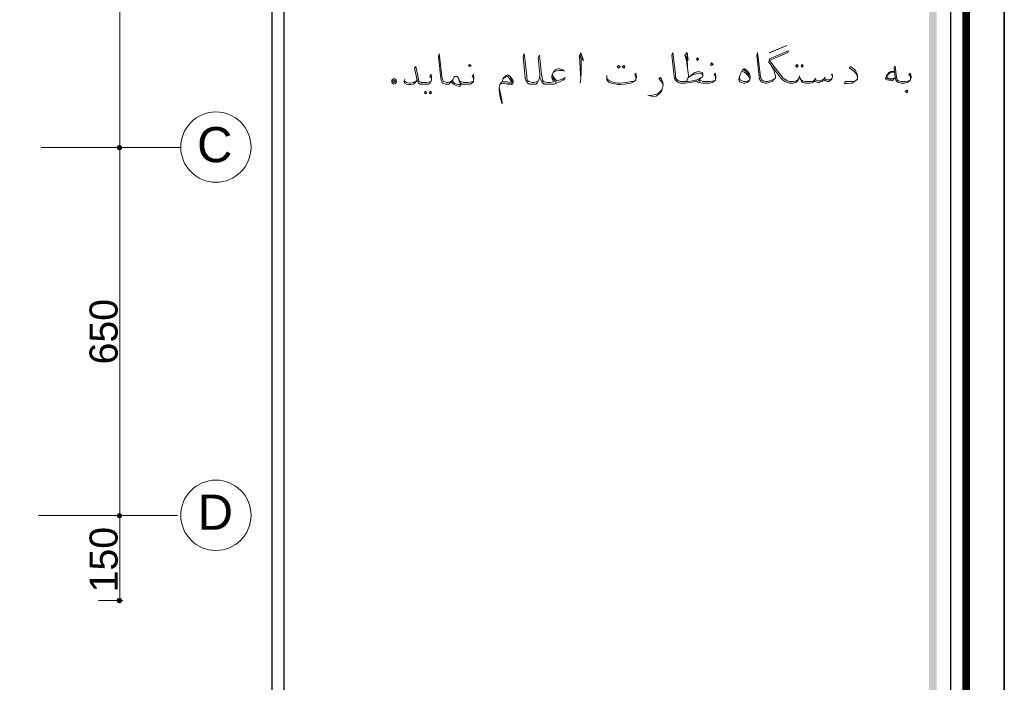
# Model space of a CAD drawing. Header units: metres. Extents: x 5.7 to 89.8, y 4 to 63.5.
# Tile 20 of 22: x 72.4 to 89.8, y 26.4 to 38.1. Entities that reach past the tile are written whole.
import ezdxf

# ---------------------------------------------------------------- set-up
doc = ezdxf.new("R2010")
doc.units = ezdxf.units.M
doc.header["$MEASUREMENT"] = 0
for name, color, linetype in [('PDF2_ax', 7, 'Continuous'), ('PDF2_dim', 7, 'Continuous'), ('PDF2_KADR', 7, 'Continuous'), ('PDF2_Text', 7, 'Continuous'), ('PDF2_textt', 7, 'Continuous'), ('PDF2_W', 7, 'Continuous')]:
    doc.layers.add(name, color=color, linetype=linetype)
doc.styles.add('PDF Arial', font='arial.ttf')

msp = doc.modelspace()

# ---------------------------------------------------------------- hatches: boundary and pattern name
at = {"layer": 'PDF2_KADR', "transparency": 33554559}
msp.add_hatch(color=256, dxfattribs=at).paths.add_polyline_path([(88.456, 15.628), (88.591, 15.628), (88.591, 42.759), (88.456, 42.759)])
at = {"layer": 'PDF2_W', "transparency": 33554559}
for points in [[(74.115, 35.844), (74.154, 35.825), (74.183, 35.844), (74.202, 35.883), (74.183, 35.912), (74.154, 35.931), (74.115, 35.912), (74.096, 35.883)], [(74.115, 29.343), (74.154, 29.333), (74.183, 29.343), (74.202, 29.382), (74.183, 29.41), (74.154, 29.43), (74.115, 29.41), (74.096, 29.382)], [(74.154, 27.831), (74.183, 27.841), (74.202, 27.879), (74.183, 27.918), (74.154, 27.927), (74.115, 27.918), (74.096, 27.879), (74.115, 27.841)]]:
    msp.add_hatch(color=256, dxfattribs=at).paths.add_polyline_path(points)

# ---------------------------------------------------------------- linework, layer by layer
at = {"layer": 'PDF2_ax', "lineweight": 9}
for points in [[(72.767, 35.883), (75.223, 35.883)], [(75.175, 29.382), (72.719, 29.382)]]:
    msp.add_lwpolyline(points, dxfattribs=at)
for centre in [(75.854, 35.887), (75.854, 29.386)]:
    msp.add_circle(centre, 0.621, dxfattribs=at)
at = {"layer": 'PDF2_dim', "lineweight": 20}
for points in [[(74.154, 35.979), (74.154, 42.278)], [(74.154, 29.478), (74.154, 35.777)], [(74.154, 27.975), (74.154, 29.276)], [(73.778, 27.879), (74.212, 27.879)]]:
    msp.add_lwpolyline(points, dxfattribs=at)
for points in [[(74.212, 35.883), (73.297, 35.883)], [(74.212, 29.382), (73.354, 29.382)]]:
    msp.add_lwpolyline(points, close=True, dxfattribs=at)
at = {"layer": 'PDF2_KADR', "lineweight": 25}
for points in [[(5.695, 4.013), (89.785, 4.013), (89.785, 63.476), (5.695, 63.476)], [(5.695, 63.476), (89.785, 63.476), (89.785, 4.013), (5.695, 4.013)], [(6.514, 4.832), (88.841, 4.832), (88.841, 62.657), (6.514, 62.657)]]:
    msp.add_lwpolyline(points, close=True, dxfattribs=at)
at = {"layer": 'PDF2_KADR', "lineweight": 0, "const_width": 0.135}
msp.add_lwpolyline([(6.235, 62.937), (6.235, 4.552), (89.111, 4.552), (89.111, 62.937)], close=True, dxfattribs=at)
at = {"layer": 'PDF2_KADR', "lineweight": 25}
for points in [[(76.851, 4.832), (76.851, 62.657)], [(88.524, 42.759), (77.053, 42.759), (77.053, 15.956), (77.053, 15.628), (88.524, 15.628)]]:
    msp.add_lwpolyline(points, dxfattribs=at)
at = {"layer": 'PDF2_textt', "lineweight": 20}
for points in [[(86.751, 37.135), (86.732, 37.173), (86.742, 37.183), (86.751, 37.144), (86.751, 37.135), (86.742, 37.106), (86.732, 37.077), (86.713, 37.067), (86.684, 37.048), (86.655, 37.048), (86.626, 37.058), (86.597, 37.077), (86.597, 37.087), (86.568, 37.048), (86.54, 37.038), (86.511, 37.029), (86.491, 37.029), (86.462, 37.038), (86.443, 37.048), (86.434, 37.077), (86.424, 37.048), (86.395, 37.029), (86.357, 37.019), (86.318, 37.019), (86.27, 37.019), (86.231, 37.029), (86.202, 37.048), (86.193, 37.067), (86.174, 37.106), (86.164, 37.144), (86.154, 37.106), (86.145, 37.067), (86.125, 37.048), (86.097, 37.029), (86.058, 37.019), (86.019, 37.019), (85.991, 37.019), (85.952, 37.029), (85.914, 37.048), (85.865, 37.077), (85.836, 37.106), (85.625, 37.385), (85.634, 37.443), (85.971, 37.587), (85.962, 37.558), (85.634, 37.414), (85.875, 37.106), (85.923, 37.077), (85.952, 37.058), (85.991, 37.048), (86.019, 37.048), (86.068, 37.048), (86.116, 37.058), (86.135, 37.077), (86.154, 37.096)], [(80.404, 37.067), (80.404, 37.087), (80.404, 37.115), (80.385, 37.135), (80.404, 37.173), (80.404, 37.144), (80.414, 37.106), (80.414, 37.096), (80.404, 37.067), (80.404, 37.038), (80.376, 37.019), (80.347, 37), (80.308, 37), (80.241, 37), (80.231, 37), (80.202, 37), (80.173, 37.019), (80.164, 37.058), (80.135, 37.115), (80.116, 37.135), (80.106, 37.135), (80.087, 37.135), (80.067, 37.135), (80.058, 37.115), (80.038, 37.077), (80.01, 37.038), (80, 37.029), (79.99, 37.019), (79.971, 37), (79.942, 37), (79.933, 37), (79.904, 37), (79.865, 37.019), (79.846, 37.038), (79.836, 37.067), (79.827, 37.106), (79.788, 37.481), (79.798, 37.539), (79.846, 37.144), (79.855, 37.096), (79.865, 37.067), (79.875, 37.048), (79.904, 37.038), (79.933, 37.029), (79.942, 37.029), (79.952, 37.029), (79.99, 37.038), (80, 37.038), (80.01, 37.048), (80.038, 37.077)], [(81.579, 37.173), (81.57, 37.096), (81.551, 37.058), (81.531, 37.019), (81.512, 37), (81.464, 37), (81.445, 37), (81.435, 37), (81.396, 37), (81.368, 37.019), (81.348, 37.038), (81.329, 37.067), (81.319, 37.106), (81.281, 37.481), (81.3, 37.539), (81.348, 37.144), (81.348, 37.096), (81.358, 37.067), (81.377, 37.048), (81.406, 37.038), (81.435, 37.029), (81.445, 37.029), (81.474, 37.029), (81.512, 37.038), (81.541, 37.038), (81.551, 37.058)], [(82.013, 37.231), (81.965, 37.26), (81.917, 37.27), (81.897, 37.27), (81.849, 37.25), (81.811, 37.202), (81.791, 37.144), (81.791, 37.115), (81.801, 37.077), (81.82, 37.038), (81.811, 37.038), (81.762, 37.029), (81.743, 37.029), (81.714, 37.029), (81.666, 37.038), (81.647, 37.038), (81.628, 37.067), (81.618, 37.115), (81.608, 37.173), (81.57, 37.51), (81.551, 37.472), (81.579, 37.173), (81.579, 37.115), (81.599, 37.067), (81.618, 37.029), (81.657, 37), (81.714, 37), (81.743, 37), (81.772, 37), (81.83, 37), (81.878, 37.019), (81.984, 37.067), (82.013, 37.087), (82.023, 37.115), (81.974, 37.087), (81.878, 37.058), (81.84, 37.096), (81.811, 37.135), (81.801, 37.164)], [(82.283, 37.481), (82.35, 37.414), (82.302, 37.549), (82.273, 37.501), (82.283, 37.404), (82.292, 37.27), (82.302, 37.096), (82.292, 37.019)], [(82.302, 37.096), (82.311, 37.221), (82.311, 37.424), (82.302, 37.52)], [(84.681, 37.087), (84.681, 37.115), (84.681, 37.144), (84.661, 37.164), (84.681, 37.192), (84.681, 37.173), (84.69, 37.135), (84.69, 37.115), (84.681, 37.087), (84.681, 37.067), (84.652, 37.048), (84.623, 37.029), (84.584, 37.019), (84.517, 37.019), (84.45, 37.019), (84.382, 37.029), (84.353, 37.048), (84.344, 37.058), (84.315, 37.048), (84.247, 37.029), (84.151, 37.019), (84.074, 37.019), (84.064, 37.019), (84.026, 37.029), (83.997, 37.048), (83.978, 37.067), (83.958, 37.096), (83.949, 37.135), (83.91, 37.51), (83.929, 37.558), (83.978, 37.173), (83.978, 37.115), (83.987, 37.096), (84.007, 37.077), (84.035, 37.058), (84.064, 37.048), (84.074, 37.048), (84.199, 37.048), (84.276, 37.058), (84.353, 37.077), (84.43, 37.115)], [(84.141, 37.51), (84.199, 37.424), (84.18, 37.558), (84.141, 37.51), (84.17, 37.414), (84.19, 37.279), (84.209, 37.115)], [(84.19, 37.279), (84.18, 37.462), (84.18, 37.549)], [(85.673, 37.318), (85.711, 37.25), (85.731, 37.183), (85.74, 37.144), (85.74, 37.115), (85.731, 37.096), (85.702, 37.067), (85.682, 37.048), (85.625, 37.029), (85.586, 37.019), (85.567, 37.019), (85.557, 37.019), (85.519, 37.029), (85.49, 37.048), (85.47, 37.067), (85.451, 37.096), (85.451, 37.135), (85.413, 37.51), (85.422, 37.558), (85.47, 37.173), (85.48, 37.115), (85.49, 37.096), (85.499, 37.077), (85.528, 37.058), (85.557, 37.048), (85.567, 37.048), (85.596, 37.048), (85.644, 37.058), (85.692, 37.077), (85.731, 37.096)], [(79.663, 37.067), (79.663, 37.087), (79.653, 37.115), (79.634, 37.135), (79.653, 37.173), (79.663, 37.144), (79.663, 37.106), (79.663, 37.096), (79.663, 37.067), (79.653, 37.038), (79.634, 37.019), (79.605, 37), (79.557, 37), (79.499, 37), (79.48, 37), (79.461, 37), (79.432, 37.019), (79.412, 37.067), (79.364, 37.279), (79.384, 37.308), (79.432, 37.087), (79.441, 37.048), (79.461, 37.038), (79.48, 37.029), (79.499, 37.029), (79.567, 37.029), (79.634, 37.038), (79.653, 37.038)], [(81.811, 37.202), (81.849, 37.231), (81.917, 37.241), (81.945, 37.241), (81.994, 37.241)], [(85.182, 37.25), (85.22, 37.221), (85.259, 37.183), (85.278, 37.154)], [(87.194, 37.125), (87.175, 37.173), (87.146, 37.212), (87.098, 37.25), (87.05, 37.279), (87.06, 37.308), (87.127, 37.27), (87.156, 37.241), (87.185, 37.183), (87.194, 37.125), (87.194, 37.115), (87.194, 37.087), (87.175, 37.067), (87.127, 37.038), (87.098, 37.019), (87.011, 37.009), (86.963, 37.009), (86.973, 37.048), (87.06, 37.048), (87.127, 37.048), (87.166, 37.067), (87.194, 37.087)], [(88.129, 37.087), (88.129, 37.115), (88.119, 37.144), (88.1, 37.164), (88.119, 37.192), (88.129, 37.173), (88.138, 37.135), (88.138, 37.115), (88.129, 37.087), (88.119, 37.067), (88.1, 37.048), (88.071, 37.029), (88.023, 37.019), (87.965, 37.019), (87.955, 37.019), (87.917, 37.029), (87.888, 37.048), (87.869, 37.067), (87.859, 37.115), (87.84, 37.289), (87.859, 37.318), (87.878, 37.115), (87.888, 37.087), (87.898, 37.067), (87.917, 37.058), (87.955, 37.048), (87.965, 37.048), (88.032, 37.048), (88.1, 37.058), (88.119, 37.067)], [(79.403, 37.115), (79.403, 37.067), (79.384, 37.038), (79.364, 37.009), (79.345, 37), (79.297, 36.99), (79.268, 36.99), (79.22, 37), (79.191, 37.009), (79.181, 37.038), (79.181, 37.058), (79.191, 37.087)], [(80.135, 37.115), (80.144, 37.077), (80.173, 37.009), (80.173, 37), (80.164, 36.99), (80.144, 36.99), (80.106, 37), (80.077, 37.009), (80.048, 37.038), (80.029, 37.067)], [(80.925, 37.087), (80.944, 37.106), (80.963, 37.115), (81.002, 37.135), (81.011, 37.135), (81.04, 37.096), (81.059, 37.067), (81.069, 37.038), (81.04, 37.029), (81.011, 37.038), (80.915, 37.038), (80.896, 37.029), (80.876, 37), (80.867, 36.971), (80.857, 36.932), (80.857, 36.894), (80.876, 36.769), (80.905, 36.663), (80.915, 36.653), (80.915, 36.672), (80.905, 36.721), (80.876, 36.855), (80.857, 36.932)], [(80.915, 37.038), (80.925, 37.087), (80.944, 37.115), (80.963, 37.135), (80.982, 37.154), (81.011, 37.164), (81.04, 37.144), (81.079, 37.106), (81.108, 37.058), (81.108, 37.038), (81.098, 37), (81.079, 36.99), (81.069, 36.99), (81.011, 37), (80.915, 37.019), (80.896, 37.009), (80.876, 37)], [(81.059, 37.106), (81.088, 37.038), (81.069, 37), (81.011, 37.019)], [(81.868, 37.029), (81.83, 37.067), (81.801, 37.115)], [(83.275, 37.087), (83.275, 37.115), (83.275, 37.144), (83.255, 37.164), (83.275, 37.192), (83.275, 37.173), (83.284, 37.135), (83.284, 37.115), (83.275, 37.087), (83.275, 37.067), (83.236, 37.038), (83.188, 37.019), (83.072, 37), (83.005, 36.99), (82.957, 36.99), (82.87, 37.009), (82.803, 37.029), (82.783, 37.048), (82.764, 37.077), (82.764, 37.096), (82.764, 37.115), (82.764, 37.154)], [(82.764, 37.096), (82.793, 37.067), (82.851, 37.038), (82.957, 37.019), (82.986, 37.019), (83.101, 37.029), (83.198, 37.048), (83.236, 37.048), (83.275, 37.067)], [(83.756, 36.981), (83.746, 37.019), (83.718, 37.058), (83.679, 37.096), (83.708, 37.115), (83.727, 37.087), (83.746, 37.048), (83.756, 37), (83.756, 36.981), (83.746, 36.932), (83.727, 36.875), (83.689, 36.826), (83.631, 36.788), (83.573, 36.778), (83.506, 36.798), (83.486, 36.807)], [(84.17, 37.048), (84.19, 37.096), (84.209, 37.125), (84.247, 37.154), (84.315, 37.202), (84.382, 37.221), (84.421, 37.212), (84.45, 37.202), (84.459, 37.183), (84.459, 37.154), (84.45, 37.125), (84.43, 37.115), (84.392, 37.077), (84.411, 37.067), (84.459, 37.048), (84.517, 37.048), (84.584, 37.048), (84.652, 37.058), (84.681, 37.067)], [(84.209, 37.125), (84.276, 37.164), (84.344, 37.183), (84.382, 37.192), (84.392, 37.192), (84.44, 37.183), (84.459, 37.154)], [(84.411, 37.048), (84.373, 37.067)], [(85.268, 37.058), (85.22, 37.048), (85.182, 37.048), (85.153, 37.058), (85.114, 37.077), (85.104, 37.135)], [(85.153, 37.231), (85.191, 37.212), (85.23, 37.183), (85.259, 37.144), (85.287, 37.106), (85.287, 37.077)], [(86.183, 37.096), (86.193, 37.077), (86.222, 37.058), (86.26, 37.048), (86.318, 37.048), (86.376, 37.048), (86.414, 37.058), (86.434, 37.077), (86.443, 37.087), (86.462, 37.067), (86.491, 37.058), (86.53, 37.058), (86.568, 37.077), (86.597, 37.087), (86.607, 37.106), (86.626, 37.087), (86.645, 37.077), (86.694, 37.077), (86.723, 37.087), (86.742, 37.106)], [(86.453, 37.106), (86.443, 37.087)], [(86.617, 37.125), (86.607, 37.106)], [(87.84, 37.212), (87.772, 37.202), (87.743, 37.183), (87.705, 37.135), (87.705, 37.125), (87.715, 37.115), (87.734, 37.106), (87.83, 37.096), (87.859, 37.115), (87.801, 37.058), (87.715, 37.077), (87.686, 37.087), (87.686, 37.096), (87.705, 37.144), (87.743, 37.202), (87.763, 37.212), (87.782, 37.221), (87.84, 37.221)], [(87.801, 37.077), (87.705, 37.096)], [(79.181, 37.058), (79.22, 37.029), (79.268, 37.019), (79.287, 37.019), (79.345, 37.029), (79.364, 37.038), (79.384, 37.038)], [(80.173, 37.019), (80.183, 36.99), (80.183, 36.971), (80.173, 36.961), (80.144, 36.961), (80.106, 36.971), (80.067, 36.99), (80.038, 37.009), (80.01, 37.038)], [(80.164, 37.058), (80.173, 37.038), (80.202, 37.038), (80.231, 37.029), (80.241, 37.029), (80.308, 37.029), (80.376, 37.038), (80.404, 37.038)], [(83.515, 36.798), (83.564, 36.807), (83.621, 36.817), (83.679, 36.846), (83.727, 36.894), (83.746, 36.932)]]:
    msp.add_lwpolyline(points, dxfattribs=at)
for points in [[(85.644, 37.558), (85.942, 37.684), (85.933, 37.674), (85.634, 37.549)], [(84.363, 37.414), (84.382, 37.443), (84.363, 37.462), (84.344, 37.443)], [(80.337, 37.308), (80.366, 37.327), (80.337, 37.347), (80.318, 37.327)], [(82.966, 37.327), (82.995, 37.308), (82.966, 37.279), (82.947, 37.308)], [(83.063, 37.327), (83.082, 37.308), (83.063, 37.279), (83.034, 37.308)], [(84.613, 37.327), (84.642, 37.347), (84.613, 37.375), (84.594, 37.347)], [(85.191, 37.27), (85.201, 37.27), (85.249, 37.231), (85.278, 37.192), (85.287, 37.164), (85.297, 37.135), (85.297, 37.115), (85.287, 37.077), (85.268, 37.048), (85.239, 37.029), (85.201, 37.019), (85.182, 37.019), (85.133, 37.029), (85.114, 37.038), (85.104, 37.048), (85.095, 37.077), (85.104, 37.135), (85.133, 37.202), (85.162, 37.25)], [(86.125, 37.347), (86.145, 37.318), (86.125, 37.298), (86.097, 37.318)], [(86.212, 37.347), (86.231, 37.318), (86.212, 37.298), (86.193, 37.318)], [(79.037, 37.067), (79.046, 37.048), (79.037, 37.029), (79.027, 37.009), (78.998, 37), (78.979, 37.009), (78.96, 37.029), (78.96, 37.048), (78.96, 37.067), (78.979, 37.087), (78.998, 37.096), (79.027, 37.087)], [(78.989, 37.067), (79.008, 37.067), (79.027, 37.048), (78.998, 37.029), (78.979, 37.048)], [(88.061, 36.846), (88.081, 36.875), (88.061, 36.894), (88.032, 36.875)], [(79.557, 36.875), (79.576, 36.846), (79.557, 36.826), (79.538, 36.846)], [(79.644, 36.875), (79.663, 36.846), (79.644, 36.826), (79.624, 36.846)]]:
    msp.add_lwpolyline(points, close=True, dxfattribs=at)
at = {"layer": 'PDF2_W', "lineweight": 9}
for points in [[(74.154, 35.931), (74.154, 35.979)], [(74.154, 35.825), (74.154, 35.777)], [(74.154, 29.43), (74.154, 29.478)], [(74.154, 29.333), (74.154, 29.276)], [(74.154, 27.927), (74.154, 27.975)]]:
    msp.add_lwpolyline(points, dxfattribs=at)

# ---------------------------------------------------------------- texts
at = {"layer": 'PDF2_Text', "char_height": 0.62, "attachment_point": 7, "style": 'PDF Arial'}
for s, insert in [('C', (75.521, 35.612)), ('D', (75.531, 29.131))]:
    msp.add_mtext(s, dxfattribs=dict(at, insert=insert))
at = {"layer": 'PDF2_Text', "char_height": 0.4964, "attachment_point": 7, "rotation": 90, "style": 'PDF Arial'}
for s, insert in [('650', (74.124, 32.049)), ('150', (74.124, 28.024))]:
    msp.add_mtext(s, dxfattribs=dict(at, insert=insert))

doc.saveas('drawing.dxf')
